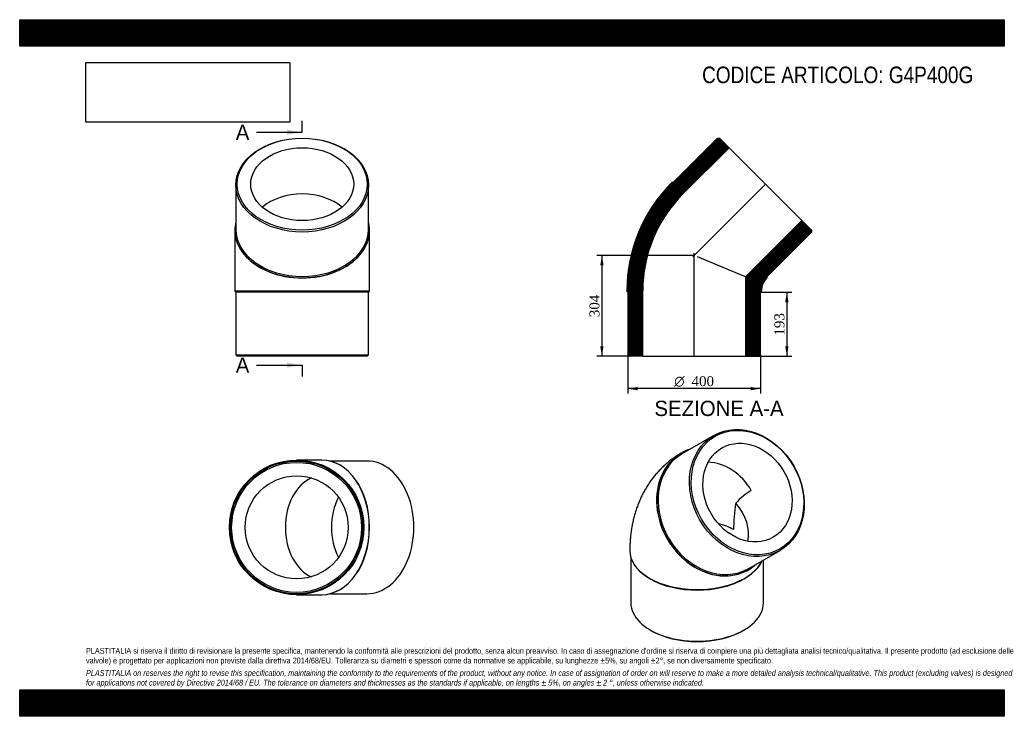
# Model space of a CAD drawing. Header units: millimetres. Extents: x 0 to 2970, y 0 to 2100.
import ezdxf
from ezdxf.enums import TextEntityAlignment as Align
from ezdxf.lldxf.tags import DXFTag

# ---------------------------------------------------------------- set-up
doc = ezdxf.new("R2010")
doc.units = ezdxf.units.MM
doc.header["$LTSCALE"] = 10
for name, color, linetype in [('Default', 7, 'Continuous'), ('DV4_Default', 7, 'Continuous'), ('G4P400G', 7, 'Continuous')]:
    doc.layers.add(name, color=color, linetype=linetype)
doc.styles.add('SEACAD_Solid_Edge_ANSI', font='seans.ttf')
doc.styles.add('SEACAD_Solid_Edge_ANSI1_Symbols', font='semeca1.ttf')
doc.styles.add('SEACAD_Times_New_Roman', font='times.ttf')
tags = doc.linetypes.add('CENTER2', pattern=[28.575, 19.05, -3.175, 3.175, -3.175]).pattern_tags.tags
tags[10:11] = [DXFTag(74, 4), DXFTag(75, 0), DXFTag(340, '0'), DXFTag(46, 0.0), DXFTag(50, 0.0), DXFTag(44, 0.0), DXFTag(45, 0.0)]
tags[8:9] = [DXFTag(74, 4), DXFTag(75, 0), DXFTag(340, '0'), DXFTag(46, 0.0), DXFTag(50, 0.0), DXFTag(44, 0.0), DXFTag(45, 0.0)]
tags[6:7] = [DXFTag(74, 4), DXFTag(75, 0), DXFTag(340, '0'), DXFTag(46, 0.0), DXFTag(50, 0.0), DXFTag(44, 0.0), DXFTag(45, 0.0)]
tags[4:5] = [DXFTag(74, 4), DXFTag(75, 0), DXFTag(340, '0'), DXFTag(46, 0.0), DXFTag(50, 0.0), DXFTag(44, 0.0), DXFTag(45, 0.0)]
doc.dimstyles.new('ANSImm', dxfattribs={"dimtxt": 30, "dimasz": 30, "dimexe": 15, "dimexo": 0, "dimgap": 7.5, "dimtad": 1, "dimdsep": 46, "dimtxsty": 'SEACAD_Times_New_Roman', "dimblk1": '_SE_FILLED', "dimblk2": '_SE_FILLED', "dimsah": 1, "dimcen": 15, "dimazin": 0, "dimtfac": 0.85, "dimtdec": 3, "dimtofl": 0, "dimtmove": 0, "dimatfit": 3, "dimfxl": 1, "dimarcsym": 0})
picture_1 = doc.add_image_def('image1.jpg', size_in_pixel=(4302, 1260))

# ---------------------------------------------------------------- blocks, each defined once
blk = doc.blocks.new('SE')
at = {"layer": 'G4P400G', "color": 7, "linetype": 'Continuous'}
for p, q in [((2093.4, 846.4), (1998.9, 791.9)), ((1995.9, 793.6), (1995.4, 793.3)), ((1840.4, 499.3), (1840.4, 498.5)), ((1843.4, 478.4), (1843.4, 341.7)), ((2198.9, 445.5), (2293.4, 500)), ((2243.4, 341.7), (2243.4, 471.2)), ((2198.4, 441.7), (2198.9, 442)), ((1899.9, 415.6), (1902, 414.4)), ((2184.9, 414.4), (2187, 415.6)), ((1902, 260), (1904.8, 258.4)), ((2182, 258.4), (2184.9, 260))]:
    blk.add_line(p, q, dxfattribs=at)
for centre, radius, start, end in [((2299.7, 521.8), 184.2, 120.2838, 139.1758), ((2599.1, 563.6), 445.8, 169.8405, 180.1236)]:
    blk.add_arc(centre, radius, start, end, dxfattribs=at)
for centre, major_axis in [((2193.4, 673.2), (100, -173.2)), ((2195.4, 674.4), (-98, 169.7)), ((2195.4, 674.4), (77.7, -134.5))]:
    blk.add_ellipse(centre, major_axis=major_axis, ratio=0.816497, dxfattribs=at)
for centre, major_axis, ratio, start_param, end_param in [((2097.4, 617.8), (-101.5, 175.8), 0.816497, 6.111052, 6.283185), ((2096.9, 617.5), (-101.5, 175.8), 0.816497, 0, 3.141593), ((2098.9, 618.7), (100, -173.2), 0.816497, 3.141593, 6.283185), ((2097.4, 617.8), (-101.5, 175.8), 0.816497, 0, 3.313726), ((2096.9, 617.5), (77.7, -134.5), 0.816497, 1.570796, 2.676521), ((2043.4, 586.6), (-143.5, 82.8), 0.717439, 3.357779, 4.253829), ((2043.4, 499.3), (155.3, 0), 0.57735, 0.785398, 1.148949), ((2043.4, 499.3), (203, 0), 0.57735, 3.141583, 6.020996), ((2043.4, 498.5), (203, 0), 0.57735, 3.141593, 6.030772), ((2043.4, 496), (200, 0), 0.57735, 3.926991, 5.497787), ((2043.4, 341.7), (-200, 0), 0.57735, 0, 3.141593), ((2043.4, 338.4), (-196, 0), 0.57735, 0.785398, 2.356195)]:
    blk.add_ellipse(centre, major_axis=major_axis, ratio=ratio, start_param=start_param, end_param=end_param, dxfattribs=at)
blk.add_open_spline([(1995.4, 793.3), (1991.4, 791), (1984.6, 786.9), (1973.6, 779.5), (1963.1, 771.8), (1952.9, 763.5), (1943.1, 754.8), (1933.7, 745.7), (1924.7, 736.1), (1916, 726.1), (1907.9, 715.8), (1900.1, 705), (1892.8, 693.9), (1885.9, 682.3), (1879.5, 670.5), (1873.5, 658.2), (1868, 645.7), (1863, 632.8), (1858.4, 619.5), (1854.3, 606), (1850.8, 592.1), (1847.7, 577.9), (1845.2, 563.4), (1843.2, 548.7), (1841.7, 533.7), (1840.8, 518.7), (1840.5, 506.9), (1840.4, 500.8), (1840.4, 499.3)], degree=3, knots=[0, 0, 0, 0, 0.036251, 0.073815, 0.111349, 0.148881, 0.186439, 0.224052, 0.261751, 0.299565, 0.337526, 0.375667, 0.414021, 0.452621, 0.491503, 0.5307, 0.570246, 0.610172, 0.650509, 0.691282, 0.73251, 0.774207, 0.816375, 0.859008, 0.902088, 0.945582, 0.988029, 1, 1, 1, 1], dxfattribs=at)
blk = doc.blocks.new('SE1')
at = {"layer": 'G4P400G', "color": 7, "linetype": 'Continuous'}
for p, q in [((652.2, 1601.4), (652.2, 1467.7)), ((1052.2, 1467.7), (1052.2, 1601.4)), ((649.2, 1465.6), (649.2, 1464.9)), ((649.2, 1464.9), (649.2, 1282.2)), ((1055.2, 1464.9), (1055.2, 1465.6)), ((1055.2, 1282.2), (1055.2, 1464.9)), ((649.2, 1282.2), (1055.2, 1282.2)), ((649.2, 1282.2), (649.2, 1281.2)), ((1055.2, 1281.2), (649.2, 1281.2)), ((649.2, 1281.2), (652.2, 1278.2)), ((1052.2, 1278.2), (652.2, 1278.2)), ((652.2, 1278.2), (652.2, 1089.2)), ((1052.2, 1278.2), (1055.2, 1281.2)), ((1052.2, 1089.2), (1052.2, 1278.2)), ((1055.2, 1281.2), (1055.2, 1282.2)), ((652.2, 1089.2), (1052.2, 1089.2)), ((652.2, 1089.2), (656.2, 1085.2)), ((1048.2, 1085.2), (656.2, 1085.2)), ((1048.2, 1085.2), (1052.2, 1089.2))]:
    blk.add_line(p, q, dxfattribs=at)
for centre, major_axis in [((852.2, 1601.4), (-200, 0)), ((852.2, 1604.2), (-196, 0)), ((852.2, 1604.2), (155.3, 0))]:
    blk.add_ellipse(centre, major_axis=major_axis, ratio=0.707107, dxfattribs=at)
for centre, major_axis, start_param, end_param in [((852.2, 1464.9), (155.3, 0), 0.687046, 2.454546), ((852.2, 1465.6), (-203, 0), 0, 3.313726), ((852.2, 1465.6), (-203, 0), 6.111052, 6.283185), ((852.2, 1464.9), (-203, 0), 0, 3.141593), ((852.2, 1467.7), (200, 0), 3.141593, 6.283185)]:
    blk.add_ellipse(centre, major_axis=major_axis, ratio=0.707107, start_param=start_param, end_param=end_param, dxfattribs=at)
blk = doc.blocks.new('SE2')
at = {"layer": 'G4P400G', "color": 7, "linetype": 'Continuous'}
for p, q in [((911.1, 772.6), (835.4, 772.6)), ((911.8, 772.6), (911.1, 772.6)), ((1047.6, 769.6), (936.4, 769.6)), ((835.4, 366.6), (911.1, 366.6)), ((911.1, 366.6), (911.8, 366.6)), ((936.4, 369.6), (1047.6, 369.6))]:
    blk.add_line(p, q, dxfattribs=at)
for radius in [203, 200, 196, 155.3]:
    blk.add_circle((835.4, 569.6), radius, dxfattribs=at)
for centre, major_axis, start_param, end_param in [((911.1, 569.6), (0, 203), 3.141593, 6.283185), ((911.8, 569.6), (0, 203), 3.141593, 6.283185), ((1047.6, 569.6), (0, -200), 0, 3.141593), ((911.1, 569.6), (0, -155.3), 3.431005, 5.993773), ((1050.4, 569.6), (0, 155.3), 0.945558, 2.196035)]:
    blk.add_ellipse(centre, major_axis=major_axis, ratio=0.707107, start_param=start_param, end_param=end_param, dxfattribs=at)
blk = doc.blocks.new('SE4')
at = {"color": 7, "linetype": 'Continuous', "style": 'SEACAD_Solid_Edge_ANSI'}
blk.add_text('A', height=46, dxfattribs=at).set_placement((651.7, 1783.6), align=Align.TOP_LEFT)
blk = doc.blocks.new('SE5')
at = {"color": 7, "linetype": 'Continuous', "style": 'SEACAD_Solid_Edge_ANSI'}
blk.add_text('A', height=46, dxfattribs=at).set_placement((651.7, 1081.5), align=Align.TOP_LEFT)
blk = doc.blocks.new('SEANNOT_GROUP')
at = {"linetype": 'Continuous'}
blk.add_hatch(color=7, dxfattribs=at).paths.add_polyline_path([(806.2, 1753), (852.2, 1760.6), (806.2, 1768.3)])
at = {"color": 7, "linetype": 'Continuous'}
blk.add_lwpolyline([(714.2, 1760.6), (852.2, 1760.6)], dxfattribs=at)
blk = doc.blocks.new('SEANNOT_GROUP1')
at = {"linetype": 'Continuous'}
blk.add_hatch(color=7, dxfattribs=at).paths.add_polyline_path([(806.2, 1050.8), (852.2, 1058.5), (806.2, 1066.2)])
at = {"color": 7, "linetype": 'Continuous'}
blk.add_lwpolyline([(714.2, 1058.5), (852.2, 1058.5)], dxfattribs=at)
blk = doc.blocks.new('SE3')
at = {"layer": 'Default', "color": 7, "linetype": 'CENTER2'}
for p, q in [((852.2, 1760.6), (852.2, 1795.1)), ((852.2, 1058.5), (852.2, 1024))]:
    blk.add_line(p, q, dxfattribs=at)
at = {"layer": 'Default', "color": 7, "linetype": 'CENTER2', "const_width": 0.0001}
blk.add_lwpolyline([(852.2, 1760.6), (852.2, 1058.5)], dxfattribs=at)
at = {"layer": 'Default'}
for name in ['SE4', 'SEANNOT_GROUP', 'SE5', 'SEANNOT_GROUP1']:
    blk.add_blockref(name, (0, 0), dxfattribs=at)
blk = doc.blocks.new('SE6')
at = {"layer": 'G4P400G', "linetype": 'Continuous'}
h = blk.add_hatch(dxfattribs=at)
h.set_pattern_fill('LINE', scale=0.629921, angle=-45, style=0)
edge = h.paths.add_edge_path()
edge.add_line((1971.5, 1609.1), (1967.3, 1609.1))
edge.add_line((1967.3, 1609.1), (1966.6, 1608.4))
edge.add_arc((2292.8, 1282.2), 461.3, 135, 180)
edge.add_line((1831.5, 1282.2), (1831.5, 1281.2))
edge.add_line((1831.5, 1281.2), (1834.5, 1278.2))
edge.add_line((1834.5, 1278.2), (1834.5, 1089.2))
edge.add_line((1834.5, 1089.2), (1838.5, 1085.2))
edge.add_line((1838.5, 1085.2), (1879.2, 1085.2))
edge.add_line((1879.2, 1085.2), (1879.2, 1282.2))
edge.add_arc((2292.8, 1282.2), 413.6, 135, 180, ccw=False)
edge.add_line((2000.3, 1574.7), (2139.6, 1714))
edge.add_line((2139.6, 1714), (2110.8, 1742.8))
edge.add_line((2110.8, 1742.8), (2105.2, 1742.8))
edge.add_line((2105.2, 1742.8), (1971.5, 1609.1))
h = blk.add_hatch(dxfattribs=at)
h.set_pattern_fill('LINE', scale=0.629921, angle=-45, style=0)
edge = h.paths.add_edge_path()
edge.add_line((2254.4, 1322.1), (2254.4, 1326.3))
edge.add_line((2254.4, 1326.3), (2388, 1459.9))
edge.add_line((2388, 1459.9), (2388, 1465.6))
edge.add_line((2388, 1465.6), (2359.3, 1494.4))
edge.add_line((2359.3, 1494.4), (2189.8, 1324.9))
edge.add_line((2189.8, 1324.9), (2189.8, 1085.2))
edge.add_line((2189.8, 1085.2), (2230.5, 1085.2))
edge.add_line((2230.5, 1085.2), (2234.5, 1089.2))
edge.add_line((2234.5, 1089.2), (2234.5, 1278.2))
edge.add_line((2234.5, 1278.2), (2237.5, 1281.2))
edge.add_line((2237.5, 1281.2), (2237.5, 1282.2))
edge.add_arc((2292.8, 1282.2), 55.3, 135, 180, ccw=False)
edge.add_line((2253.7, 1321.4), (2254.4, 1322.1))
at = {"layer": 'DV4_Default', "color": 7, "linetype": 'CENTER2'}
for p, q in [((2250.7, 1605.4), (2030.1, 1384.8)), ((2034.5, 1083.5), (2034.5, 1396.6))]:
    blk.add_line(p, q, dxfattribs=at)
at = {"layer": 'G4P400G', "color": 7, "linetype": 'Continuous'}
for p, q in [((2105.2, 1742.8), (1971.5, 1609.1)), ((2105.2, 1742.8), (2110.8, 1742.8)), ((2139.6, 1714), (2110.8, 1742.8)), ((2000.3, 1574.7), (2139.6, 1714)), ((2139.6, 1714), (2359.3, 1494.4)), ((1966.6, 1608.4), (1967.3, 1609.1)), ((1971.5, 1609.1), (1967.3, 1609.1)), ((2359.3, 1494.4), (2189.8, 1324.9)), ((2388, 1465.6), (2359.3, 1494.4)), ((2254.4, 1326.3), (2388, 1459.9)), ((2388, 1465.6), (2388, 1459.9)), ((2189.8, 1324.9), (2044.7, 1385)), ((2189.8, 1324.9), (2189.8, 1085.2)), ((2254.4, 1322.1), (2253.7, 1321.4)), ((2254.4, 1322.1), (2254.4, 1326.3)), ((1831.5, 1281.2), (1831.5, 1282.2)), ((1831.5, 1281.2), (1834.5, 1278.2)), ((1834.5, 1278.2), (1834.5, 1089.2)), ((1879.2, 1085.2), (1879.2, 1282.2)), ((2234.5, 1278.2), (2237.5, 1281.2)), ((2234.5, 1089.2), (2234.5, 1278.2)), ((2237.5, 1282.2), (2237.5, 1281.2)), ((1838.5, 1085.2), (1834.5, 1089.2)), ((1879.2, 1085.2), (1838.5, 1085.2)), ((1879.2, 1085.2), (2189.8, 1085.2)), ((2230.5, 1085.2), (2189.8, 1085.2)), ((2234.5, 1089.2), (2230.5, 1085.2))]:
    blk.add_line(p, q, dxfattribs=at)
for radius in [461.3, 413.6, 55.3]:
    blk.add_arc((2292.8, 1282.2), radius, 135, 180, dxfattribs=at)
blk = doc.blocks.new('GDimGGroup')
at = {"layer": 'Default', "linetype": 'Continuous'}
for points in [[(1864.5, 982.8), (1864.5, 992.8), (1834.5, 987.8)], [(2204.5, 982.8), (2234.5, 987.8), (2204.5, 992.8)]]:
    blk.add_hatch(color=7, dxfattribs=at).paths.add_polyline_path(points)
at = {"layer": 'Default', "color": 7, "linetype": 'Continuous'}
for p, q in [((1834.5, 1089.2), (1834.5, 972.8)), ((2234.5, 1089.2), (2234.5, 972.8)), ((2234.5, 987.8), (1834.5, 987.8))]:
    blk.add_line(p, q, dxfattribs=at)
for s, style, p in [('O', 'SEACAD_Solid_Edge_ANSI1_Symbols', (1974.3, 1025.3)), ('400', 'SEACAD_Times_New_Roman', (2026.5, 1025.3))]:
    blk.add_text(s, height=30, dxfattribs=dict(at, style=style)).set_placement(p, align=Align.TOP_LEFT)
blk = doc.blocks.new('DMBLK63')
at = {"layer": 'Default', "linetype": 'Continuous'}
for points in [[(2319.1, 1248.2), (2314.1, 1278.2), (2309.1, 1248.2)], [(2319.1, 1115.2), (2309.1, 1115.2), (2314.1, 1085.2)]]:
    blk.add_hatch(color=7, dxfattribs=at).paths.add_polyline_path(points)
at = {"layer": 'Default', "color": 7, "linetype": 'Continuous'}
for p, q in [((2234.5, 1278.2), (2329.1, 1278.2)), ((2314.1, 1278.2), (2314.1, 1085.2)), ((2189.8, 1085.2), (2329.1, 1085.2))]:
    blk.add_line(p, q, dxfattribs=at)
at = {"layer": 'Default', "color": 7, "linetype": 'Continuous', "style": 'SEACAD_Times_New_Roman'}
blk.add_text('193', height=30, rotation=90, dxfattribs=at).set_placement((2276.6, 1147.6), align=Align.TOP_LEFT)
blk = doc.blocks.new('_SE_FILLED')
at = {"color": 0}
blk.add_line((0, 0), (-1, 0), dxfattribs=at)
blk.add_solid([(0, 0), (-1, -0.1665), (-1, 0.1665), (0, 0)], dxfattribs=at)
blk = doc.blocks.new('DMBLK64')
at = {"layer": 'Default', "linetype": 'Continuous'}
for points in [[(1751.2, 1359.2), (1761.2, 1359.2), (1756.2, 1389.2)], [(1751.2, 1115.2), (1756.2, 1085.2), (1761.2, 1115.2)]]:
    blk.add_hatch(color=7, dxfattribs=at).paths.add_polyline_path(points)
at = {"layer": 'Default', "color": 7, "linetype": 'Continuous'}
for p, q in [((2034.5, 1389.2), (1741.2, 1389.2)), ((1756.2, 1389.2), (1756.2, 1085.2)), ((1879.2, 1085.2), (1741.2, 1085.2))]:
    blk.add_line(p, q, dxfattribs=at)
at = {"layer": 'Default', "color": 7, "linetype": 'Continuous', "style": 'SEACAD_Times_New_Roman'}
blk.add_text('304', height=30, rotation=90, dxfattribs=at).set_placement((1718.7, 1203.1), align=Align.TOP_LEFT)

msp = doc.modelspace()

# ---------------------------------------------------------------- hatches: boundary and pattern name
at = {"layer": 'Default', "linetype": 'Continuous'}
h = msp.add_hatch(dxfattribs=at)
h.set_pattern_fill('LINE', scale=0.629921, angle=45, style=0)
h.paths.add_polyline_path([(2970, 2020), (2970, 2100), (0, 2100), (0, 2020)])
for points in [[(2970, 2020), (2970, 2100), (0, 2100), (0, 2020)], [(2970, 0), (2970, 80), (0, 80), (0, 0)]]:
    msp.add_hatch(color=7, dxfattribs=at).paths.add_polyline_path(points)
h = msp.add_hatch(dxfattribs=at)
h.set_pattern_fill('LINE', scale=0.629921, angle=45, style=0)
h.paths.add_polyline_path([(2970, 0), (2970, 80), (0, 80), (0, 0)])

# ---------------------------------------------------------------- linework, layer by layer
at = {"layer": 'Default', "color": 7, "linetype": 'Continuous'}
for p, q in [((0, 2100), (2970, 2100)), ((0, 2020), (0, 2100)), ((2970, 2100), (2970, 2020)), ((2970, 2020), (0, 2020)), ((0, 80), (2970, 80)), ((0, 0), (0, 80)), ((2970, 80), (2970, 0)), ((2970, 0), (0, 0))]:
    msp.add_line(p, q, dxfattribs=at)

# ---------------------------------------------------------------- block references
at = {"layer": 'Default'}
for name in ['SE3', 'SE1', 'SE6', 'GDimGGroup', 'SE', 'SE2']:
    msp.add_blockref(name, (0, 0), dxfattribs=at)

# ---------------------------------------------------------------- texts
at = {"layer": 'Default', "color": 7, "linetype": 'Continuous', "style": 'SEACAD_Solid_Edge_ANSI'}
msp.add_text('SEZIONE A-A', height=46, dxfattribs=at).set_placement((1914.596, 951.284), align=Align.TOP_LEFT)
at = {"layer": 'Default', "attachment_point": 1}
for s, insert, char_height, width in [('{\\fArial Narrow|b0||i0||c0|p34;\\C7;\\H50.;\\W1.;CODICE ARTICOLO: G4P400G}', (2058.456, 1958.68), 50, 860.00372), ("{\\fArial Narrow|b0||i0||c0|p34;\\C7;\\H17.5;\\W1.;PLASTITALIA si riserva il diritto di revisionare la presente specifica, mantenendo la conformità alle prescrizioni del prodotto, senza alcun preavviso. In caso di assegnazione d'ordine si riserva di compiere una più dettagliata analisi tecnico/qualitativa. Il presente prodotto (ad esclusione delle \\P}{\\fArial Narrow|b0||i0||c0|p34;\\C7;\\H17.5;\\W1.;valvole) è progettato per applicazioni non previste dalla direttiva 2014/68/EU. Tolleranza su diametri e spessori come da normative se applicabile, su lunghezze ±5%, su angoli ±2°, se non diversamente specificato.\\P}{\\fArial Narrow|b0||i0||c0|p34;\\C7;\\H5.;\\W1.;   \\P}{\\fArial Narrow|b0||i1||c0|p34;\\C7;\\H17.5;\\W1.;PLASTITALIA on reserves the right to revise this specification, maintaining the conformity to the requirements of the product, without any notice. In case of assignation of order on will reserve to make a more detailed analysis technical/qualitative. This product (excluding valves) is designed \\P}{\\fArial Narrow|b0||i1||c0|p34;\\C7;\\H17.5;\\W1.;for applications not covered by Directive 2014/68 / EU. The tolerance on diameters and thicknesses as the standards if applicable, on lengths ± 5%, on angles ± 2 °, unless otherwise indicated.\\P}", (200, 206.024), 17.5, 2570)]:
    msp.add_mtext(s, dxfattribs=dict(at, insert=insert, char_height=char_height, width=width))

# ---------------------------------------------------------------- dimensions: what is measured, and where the dimension line sits
at = {"layer": 'Default', "color": 7, "linetype": 'Continuous'}
for base, p1, p2, picture, middle in [((1720.047, 1166.532), (2034.479, 1389.238), (1879.179, 1085.238), 'DMBLK64', (1756.168, 1237.238)), ((2314.08, 1085.238), (2234.479, 1278.238), (2189.779, 1085.238), 'DMBLK63', (2314.08, 1181.738))]:
    dim = msp.add_linear_dim(base=base, p1=p1, p2=p2, angle=90, text='\\A1;<>', dimstyle='ANSImm', dxfattribs=at)
    dim.commit()
    dim.dimension.update_dxf_attribs({"geometry": picture, "text_midpoint": middle, "dimtype": 160})

# ---------------------------------------------------------------- pictures from other files: only their frames are drawn
image = msp.add_image(picture_1, insert=(200, 1791.032), size_in_units=(614.571, 180))
image.dxf.flags = 7

doc.saveas('drawing.dxf')
